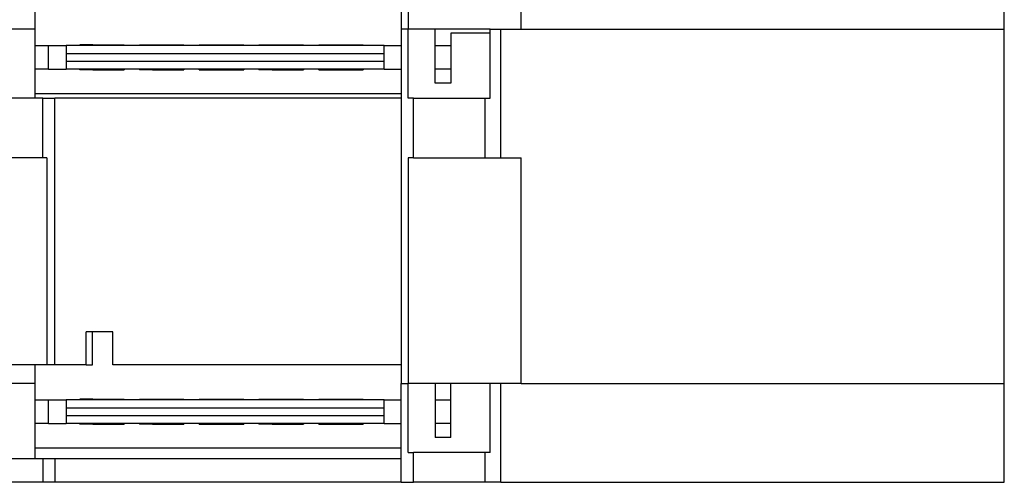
# Model space of a CAD drawing. Header units: inches. Extents: x -1176 to -691, y -1050 to -724.
# Tile 8 of 12: x -887 to -824, y -920 to -891. Entities that reach past the tile are written whole.
import ezdxf

# ---------------------------------------------------------------- set-up
doc = ezdxf.new("R2010")
doc.units = ezdxf.units.IN

# ---------------------------------------------------------------- blocks, each defined once
blk = doc.blocks.new('ME_MAX_LP-MSTBO_2-2__00286672__1', base_point=(-885.995, -916.8))
at = {"color": 7, "linetype": 'Continuous'}
for p, q in [((-885.995, -915.25), (-885.15, -915.25)), ((-885.15, -915.25), (-884.022, -915.25)), ((-883.601, -915.25), (-884.022, -915.25)), ((-884.022, -915.25), (-884.022, -915.75)), ((-883.159, -915.25), (-883.601, -915.25)), ((-882.32, -915.2), (-883.159, -915.2)), ((-883.159, -915.25), (-883.159, -915.2)), ((-883.002, -915.25), (-883.159, -915.25)), ((-882.971, -915.25), (-883.002, -915.25)), ((-882.516, -915.25), (-882.971, -915.25)), ((-882.32, -915.25), (-882.516, -915.25)), ((-882.32, -915.2), (-880.32, -915.2)), ((-882.32, -915.2), (-882.32, -915.25)), ((-881.446, -915.25), (-882.32, -915.25)), ((-880.32, -915.25), (-881.446, -915.25)), ((-880.32, -915.25), (-880.32, -915.2)), ((-879.895, -915.25), (-880.32, -915.25)), ((-879.482, -915.25), (-879.895, -915.25)), ((-879.349, -915.25), (-879.482, -915.25)), ((-879.349, -915.2), (-878.51, -915.2)), ((-879.349, -915.25), (-879.349, -915.2)), ((-879.178, -915.25), (-879.349, -915.25)), ((-878.51, -915.25), (-879.178, -915.25)), ((-878.51, -915.2), (-876.51, -915.2)), ((-878.51, -915.2), (-878.51, -915.25)), ((-876.51, -915.25), (-878.51, -915.25)), ((-876.51, -915.25), (-876.51, -915.2)), ((-876.482, -915.25), (-876.51, -915.25)), ((-876.18, -915.25), (-876.482, -915.25)), ((-876.179, -915.25), (-876.18, -915.25)), ((-876.063, -915.25), (-876.179, -915.25)), ((-876.056, -915.25), (-876.063, -915.25)), ((-875.96, -915.25), (-876.056, -915.25)), ((-875.871, -915.25), (-875.96, -915.25)), ((-875.539, -915.25), (-875.871, -915.25)), ((-875.539, -915.2), (-874.7, -915.2)), ((-875.539, -915.2), (-875.539, -915.25)), ((-875.326, -915.25), (-875.539, -915.25)), ((-875.299, -915.25), (-875.326, -915.25)), ((-874.7, -915.25), (-875.299, -915.25)), ((-874.7, -915.2), (-874.7, -915.25)), ((-874.7, -915.2), (-872.7, -915.2)), ((-873.338, -915.25), (-874.7, -915.25)), ((-873.336, -915.25), (-873.338, -915.25)), ((-872.7, -915.25), (-873.336, -915.25)), ((-872.7, -915.25), (-872.7, -915.2)), ((-872.63, -915.25), (-872.7, -915.25)), ((-872.274, -915.25), (-872.63, -915.25)), ((-872.254, -915.25), (-872.274, -915.25)), ((-872.193, -915.25), (-872.254, -915.25)), ((-872.077, -915.25), (-872.193, -915.25)), ((-872.023, -915.25), (-872.077, -915.25)), ((-871.989, -915.25), (-872.023, -915.25)), ((-871.931, -915.25), (-871.989, -915.25)), ((-871.899, -915.25), (-871.931, -915.25)), ((-871.846, -915.25), (-871.899, -915.25)), ((-871.753, -915.25), (-871.846, -915.25)), ((-871.753, -915.25), (-871.753, -915.25)), ((-871.729, -915.25), (-871.753, -915.25)), ((-871.729, -915.2), (-871.729, -915.25)), ((-871.729, -915.2), (-870.89, -915.2)), ((-871.729, -915.25), (-871.729, -915.25)), ((-871.725, -915.25), (-871.729, -915.25)), ((-870.992, -915.25), (-871.725, -915.25)), ((-870.962, -915.25), (-870.992, -915.25)), ((-870.992, -915.25), (-870.992, -915.25)), ((-870.89, -915.25), (-870.962, -915.25)), ((-870.89, -915.2), (-870.89, -915.25)), ((-870.89, -915.2), (-868.89, -915.2)), ((-870.537, -915.25), (-870.89, -915.25)), ((-870.492, -915.25), (-870.537, -915.25)), ((-869.544, -915.25), (-870.492, -915.25)), ((-869.07, -915.25), (-869.544, -915.25)), ((-869.046, -915.25), (-869.07, -915.25)), ((-868.89, -915.25), (-869.046, -915.25)), ((-868.89, -915.25), (-868.89, -915.2)), ((-868.766, -915.25), (-868.89, -915.25)), ((-868.741, -915.25), (-868.766, -915.25)), ((-868.695, -915.25), (-868.741, -915.25)), ((-868.684, -915.25), (-868.695, -915.25)), ((-868.504, -915.25), (-868.684, -915.25)), ((-868.492, -915.25), (-868.504, -915.25)), ((-868.391, -915.25), (-868.492, -915.25)), ((-868.379, -915.25), (-868.391, -915.25)), ((-868.2, -915.25), (-868.379, -915.25)), ((-868.188, -915.25), (-868.2, -915.25)), ((-868.118, -915.25), (-868.188, -915.25)), ((-867.919, -915.25), (-868.118, -915.25)), ((-867.919, -915.2), (-867.919, -915.25)), ((-867.919, -915.2), (-867.08, -915.2)), ((-867.838, -915.25), (-867.919, -915.25)), ((-867.833, -915.25), (-867.838, -915.25)), ((-867.814, -915.25), (-867.833, -915.25)), ((-867.08, -915.25), (-867.814, -915.25)), ((-867.08, -915.2), (-865.08, -915.2)), ((-867.08, -915.2), (-867.08, -915.25)), ((-865.08, -915.25), (-867.08, -915.25)), ((-865.08, -915.25), (-865.08, -915.2)), ((-863.746, -915.25), (-865.08, -915.25)), ((-863.746, -915.25), (-863.377, -915.25)), ((-863.746, -915.75), (-863.746, -915.25)), ((-863.377, -915.25), (-862.65, -915.25)), ((-860.5, -915.25), (-859.5, -915.25)), ((-884.022, -915.75), (-863.746, -915.75)), ((-884.022, -916.25), (-863.746, -916.25)), ((-884.022, -916.25), (-884.022, -916.75)), ((-863.746, -916.75), (-863.746, -916.25)), ((-885.15, -916.75), (-885.995, -916.75)), ((-885.15, -916.75), (-884.022, -916.75)), ((-883.159, -916.75), (-884.022, -916.75)), ((-882.32, -916.75), (-883.159, -916.75)), ((-883.159, -916.8), (-883.159, -916.75)), ((-882.32, -916.8), (-883.159, -916.8)), ((-880.32, -916.75), (-882.32, -916.75)), ((-882.32, -916.8), (-882.32, -916.75)), ((-882.32, -916.8), (-880.32, -916.8)), ((-879.349, -916.75), (-880.32, -916.75)), ((-880.32, -916.75), (-880.32, -916.8)), ((-879.349, -916.75), (-879.349, -916.8)), ((-878.51, -916.75), (-879.349, -916.75)), ((-878.51, -916.8), (-879.349, -916.8)), ((-876.51, -916.75), (-878.51, -916.75)), ((-878.51, -916.75), (-878.51, -916.8)), ((-878.51, -916.8), (-876.51, -916.8)), ((-876.51, -916.75), (-876.51, -916.8)), ((-875.539, -916.75), (-876.51, -916.75)), ((-875.539, -916.8), (-875.539, -916.75)), ((-874.7, -916.75), (-875.539, -916.75)), ((-875.539, -916.8), (-874.7, -916.8)), ((-872.7, -916.75), (-874.7, -916.75)), ((-874.7, -916.8), (-874.7, -916.75)), ((-874.7, -916.8), (-872.7, -916.8)), ((-871.729, -916.75), (-872.7, -916.75)), ((-872.7, -916.75), (-872.7, -916.8)), ((-871.729, -916.75), (-871.729, -916.8)), ((-870.89, -916.75), (-871.729, -916.75)), ((-870.89, -916.8), (-871.729, -916.8)), ((-870.89, -916.75), (-870.89, -916.8)), ((-868.89, -916.75), (-870.89, -916.75)), ((-870.89, -916.8), (-868.89, -916.8)), ((-867.919, -916.75), (-868.89, -916.75)), ((-868.89, -916.75), (-868.89, -916.8)), ((-867.08, -916.75), (-867.919, -916.75)), ((-867.919, -916.8), (-867.919, -916.75)), ((-867.919, -916.8), (-867.08, -916.8)), ((-867.08, -916.8), (-867.08, -916.75)), ((-865.08, -916.75), (-867.08, -916.75)), ((-867.08, -916.8), (-865.08, -916.8)), ((-863.746, -916.75), (-865.08, -916.75)), ((-865.08, -916.75), (-865.08, -916.8)), ((-863.746, -916.75), (-862.65, -916.75)), ((-859.5, -916.75), (-860.5, -916.75))]:
    blk.add_line(p, q, dxfattribs=at)
at = {"color": 2, "linetype": 'Continuous'}
for p, q in [((-885.15, -916.75), (-885.15, -915.25)), ((-884.022, -915.75), (-884.022, -916.25)), ((-863.746, -916.25), (-863.746, -915.75))]:
    blk.add_line(p, q, dxfattribs=at)
blk = doc.blocks.new('ME_MAX_LP-MKDSO_2-2__00268395__2', base_point=(-885.995, -916.8))
at = {"color": 7, "linetype": 'Continuous'}
for p, q in [((-885.995, -915.25), (-885.15, -915.25)), ((-885.15, -915.25), (-884.022, -915.25)), ((-883.601, -915.25), (-884.022, -915.25)), ((-884.022, -915.25), (-884.022, -915.75)), ((-883.159, -915.25), (-883.601, -915.25)), ((-882.32, -915.2), (-883.159, -915.2)), ((-883.159, -915.25), (-883.159, -915.2)), ((-883.002, -915.25), (-883.159, -915.25)), ((-882.971, -915.25), (-883.002, -915.25)), ((-882.516, -915.25), (-882.971, -915.25)), ((-882.32, -915.25), (-882.516, -915.25)), ((-882.32, -915.2), (-880.32, -915.2)), ((-882.32, -915.2), (-882.32, -915.25)), ((-881.446, -915.25), (-882.32, -915.25)), ((-880.32, -915.25), (-881.446, -915.25)), ((-880.32, -915.25), (-880.32, -915.2)), ((-879.895, -915.25), (-880.32, -915.25)), ((-879.482, -915.25), (-879.895, -915.25)), ((-879.349, -915.25), (-879.482, -915.25)), ((-879.349, -915.2), (-878.51, -915.2)), ((-879.349, -915.25), (-879.349, -915.2)), ((-879.178, -915.25), (-879.349, -915.25)), ((-878.51, -915.25), (-879.178, -915.25)), ((-878.51, -915.2), (-876.51, -915.2)), ((-878.51, -915.2), (-878.51, -915.25)), ((-876.51, -915.25), (-878.51, -915.25)), ((-876.51, -915.25), (-876.51, -915.2)), ((-876.482, -915.25), (-876.51, -915.25)), ((-876.18, -915.25), (-876.482, -915.25)), ((-876.179, -915.25), (-876.18, -915.25)), ((-876.063, -915.25), (-876.179, -915.25)), ((-876.056, -915.25), (-876.063, -915.25)), ((-875.96, -915.25), (-876.056, -915.25)), ((-875.871, -915.25), (-875.96, -915.25)), ((-875.539, -915.25), (-875.871, -915.25)), ((-875.539, -915.2), (-874.7, -915.2)), ((-875.539, -915.2), (-875.539, -915.25)), ((-875.326, -915.25), (-875.539, -915.25)), ((-875.299, -915.25), (-875.326, -915.25)), ((-874.7, -915.25), (-875.299, -915.25)), ((-874.7, -915.2), (-874.7, -915.25)), ((-874.7, -915.2), (-872.7, -915.2)), ((-873.338, -915.25), (-874.7, -915.25)), ((-873.336, -915.25), (-873.338, -915.25)), ((-872.7, -915.25), (-873.336, -915.25)), ((-872.7, -915.25), (-872.7, -915.2)), ((-872.63, -915.25), (-872.7, -915.25)), ((-872.274, -915.25), (-872.63, -915.25)), ((-872.254, -915.25), (-872.274, -915.25)), ((-872.193, -915.25), (-872.254, -915.25)), ((-872.077, -915.25), (-872.193, -915.25)), ((-872.023, -915.25), (-872.077, -915.25)), ((-871.989, -915.25), (-872.023, -915.25)), ((-871.931, -915.25), (-871.989, -915.25)), ((-871.899, -915.25), (-871.931, -915.25)), ((-871.846, -915.25), (-871.899, -915.25)), ((-871.753, -915.25), (-871.846, -915.25)), ((-871.753, -915.25), (-871.753, -915.25)), ((-871.729, -915.25), (-871.753, -915.25)), ((-871.729, -915.2), (-871.729, -915.25)), ((-871.729, -915.2), (-870.89, -915.2)), ((-871.729, -915.25), (-871.729, -915.25)), ((-871.725, -915.25), (-871.729, -915.25)), ((-870.992, -915.25), (-871.725, -915.25)), ((-870.962, -915.25), (-870.992, -915.25)), ((-870.992, -915.25), (-870.992, -915.25)), ((-870.89, -915.25), (-870.962, -915.25)), ((-870.89, -915.2), (-870.89, -915.25)), ((-870.89, -915.2), (-868.89, -915.2)), ((-870.537, -915.25), (-870.89, -915.25)), ((-870.492, -915.25), (-870.537, -915.25)), ((-869.544, -915.25), (-870.492, -915.25)), ((-869.07, -915.25), (-869.544, -915.25)), ((-869.046, -915.25), (-869.07, -915.25)), ((-868.89, -915.25), (-869.046, -915.25)), ((-868.89, -915.25), (-868.89, -915.2)), ((-868.766, -915.25), (-868.89, -915.25)), ((-868.741, -915.25), (-868.766, -915.25)), ((-868.695, -915.25), (-868.741, -915.25)), ((-868.684, -915.25), (-868.695, -915.25)), ((-868.504, -915.25), (-868.684, -915.25)), ((-868.492, -915.25), (-868.504, -915.25)), ((-868.391, -915.25), (-868.492, -915.25)), ((-868.379, -915.25), (-868.391, -915.25)), ((-868.2, -915.25), (-868.379, -915.25)), ((-868.188, -915.25), (-868.2, -915.25)), ((-868.118, -915.25), (-868.188, -915.25)), ((-867.919, -915.25), (-868.118, -915.25)), ((-867.919, -915.2), (-867.919, -915.25)), ((-867.919, -915.2), (-867.08, -915.2)), ((-867.838, -915.25), (-867.919, -915.25)), ((-867.833, -915.25), (-867.838, -915.25)), ((-867.814, -915.25), (-867.833, -915.25)), ((-867.08, -915.25), (-867.814, -915.25)), ((-867.08, -915.2), (-865.08, -915.2)), ((-867.08, -915.2), (-867.08, -915.25)), ((-865.08, -915.25), (-867.08, -915.25)), ((-865.08, -915.25), (-865.08, -915.2)), ((-863.746, -915.25), (-865.08, -915.25)), ((-863.746, -915.25), (-863.377, -915.25)), ((-863.746, -915.75), (-863.746, -915.25)), ((-863.377, -915.25), (-862.65, -915.25)), ((-860.5, -915.25), (-859.5, -915.25)), ((-884.022, -915.75), (-863.746, -915.75)), ((-884.022, -916.25), (-863.746, -916.25)), ((-884.022, -916.25), (-884.022, -916.75)), ((-863.746, -916.75), (-863.746, -916.25)), ((-885.15, -916.75), (-885.995, -916.75)), ((-885.15, -916.75), (-884.022, -916.75)), ((-883.159, -916.75), (-884.022, -916.75)), ((-882.32, -916.75), (-883.159, -916.75)), ((-883.159, -916.8), (-883.159, -916.75)), ((-882.32, -916.8), (-883.159, -916.8)), ((-880.32, -916.75), (-882.32, -916.75)), ((-882.32, -916.8), (-882.32, -916.75)), ((-882.32, -916.8), (-880.32, -916.8)), ((-879.349, -916.75), (-880.32, -916.75)), ((-880.32, -916.75), (-880.32, -916.8)), ((-879.349, -916.75), (-879.349, -916.8)), ((-878.51, -916.75), (-879.349, -916.75)), ((-878.51, -916.8), (-879.349, -916.8)), ((-876.51, -916.75), (-878.51, -916.75)), ((-878.51, -916.75), (-878.51, -916.8)), ((-878.51, -916.8), (-876.51, -916.8)), ((-876.51, -916.75), (-876.51, -916.8)), ((-875.539, -916.75), (-876.51, -916.75)), ((-875.539, -916.8), (-875.539, -916.75)), ((-874.7, -916.75), (-875.539, -916.75)), ((-875.539, -916.8), (-874.7, -916.8)), ((-872.7, -916.75), (-874.7, -916.75)), ((-874.7, -916.8), (-874.7, -916.75)), ((-874.7, -916.8), (-872.7, -916.8)), ((-871.729, -916.75), (-872.7, -916.75)), ((-872.7, -916.75), (-872.7, -916.8)), ((-871.729, -916.75), (-871.729, -916.8)), ((-870.89, -916.75), (-871.729, -916.75)), ((-870.89, -916.8), (-871.729, -916.8)), ((-870.89, -916.75), (-870.89, -916.8)), ((-868.89, -916.75), (-870.89, -916.75)), ((-870.89, -916.8), (-868.89, -916.8)), ((-867.919, -916.75), (-868.89, -916.75)), ((-868.89, -916.75), (-868.89, -916.8)), ((-867.08, -916.75), (-867.919, -916.75)), ((-867.919, -916.8), (-867.919, -916.75)), ((-867.919, -916.8), (-867.08, -916.8)), ((-867.08, -916.8), (-867.08, -916.75)), ((-865.08, -916.75), (-867.08, -916.75)), ((-867.08, -916.8), (-865.08, -916.8)), ((-863.746, -916.75), (-865.08, -916.75)), ((-865.08, -916.75), (-865.08, -916.8)), ((-863.746, -916.75), (-862.65, -916.75)), ((-859.5, -916.75), (-860.5, -916.75))]:
    blk.add_line(p, q, dxfattribs=at)
at = {"color": 2, "linetype": 'Continuous'}
for p, q in [((-885.15, -916.75), (-885.15, -915.25)), ((-884.022, -915.75), (-884.022, -916.25)), ((-863.746, -916.25), (-863.746, -915.75))]:
    blk.add_line(p, q, dxfattribs=at)
blk = doc.blocks.new('ME_MAX_LP-MSTBO_2-2__00286672_2__3', base_point=(-885.995, -894.2))
at = {"color": 7, "linetype": 'Continuous'}
for p, q in [((-885.995, -892.65), (-885.15, -892.65)), ((-885.15, -892.65), (-884.022, -892.65)), ((-884.022, -892.65), (-884.022, -893.15)), ((-883.601, -892.65), (-884.022, -892.65)), ((-883.159, -892.65), (-883.601, -892.65)), ((-883.159, -892.65), (-883.159, -892.6)), ((-882.32, -892.6), (-883.159, -892.6)), ((-883.002, -892.65), (-883.159, -892.65)), ((-882.971, -892.65), (-883.002, -892.65)), ((-882.516, -892.65), (-882.971, -892.65)), ((-882.32, -892.65), (-882.516, -892.65)), ((-882.32, -892.6), (-882.32, -892.65)), ((-882.32, -892.6), (-880.32, -892.6)), ((-881.446, -892.65), (-882.32, -892.65)), ((-880.32, -892.65), (-881.446, -892.65)), ((-880.32, -892.65), (-880.32, -892.6)), ((-879.895, -892.65), (-880.32, -892.65)), ((-879.482, -892.65), (-879.895, -892.65)), ((-879.349, -892.65), (-879.482, -892.65)), ((-879.349, -892.65), (-879.349, -892.6)), ((-879.349, -892.6), (-878.51, -892.6)), ((-879.178, -892.65), (-879.349, -892.65)), ((-878.51, -892.65), (-879.178, -892.65)), ((-878.51, -892.6), (-878.51, -892.65)), ((-878.51, -892.6), (-876.51, -892.6)), ((-876.51, -892.65), (-878.51, -892.65)), ((-876.51, -892.65), (-876.51, -892.6)), ((-876.482, -892.65), (-876.51, -892.65)), ((-876.18, -892.65), (-876.482, -892.65)), ((-876.179, -892.65), (-876.18, -892.65)), ((-876.063, -892.65), (-876.179, -892.65)), ((-876.056, -892.65), (-876.063, -892.65)), ((-875.96, -892.65), (-876.056, -892.65)), ((-875.871, -892.65), (-875.96, -892.65)), ((-875.539, -892.65), (-875.871, -892.65)), ((-875.539, -892.6), (-875.539, -892.65)), ((-875.539, -892.6), (-874.7, -892.6)), ((-875.326, -892.65), (-875.539, -892.65)), ((-875.299, -892.65), (-875.326, -892.65)), ((-874.7, -892.65), (-875.299, -892.65)), ((-874.7, -892.6), (-874.7, -892.65)), ((-874.7, -892.6), (-872.7, -892.6)), ((-873.338, -892.65), (-874.7, -892.65)), ((-873.336, -892.65), (-873.338, -892.65)), ((-872.7, -892.65), (-873.336, -892.65)), ((-872.7, -892.65), (-872.7, -892.6)), ((-872.63, -892.65), (-872.7, -892.65)), ((-872.274, -892.65), (-872.63, -892.65)), ((-872.254, -892.65), (-872.274, -892.65)), ((-872.193, -892.65), (-872.254, -892.65)), ((-872.077, -892.65), (-872.193, -892.65)), ((-872.023, -892.65), (-872.077, -892.65)), ((-871.989, -892.65), (-872.023, -892.65)), ((-871.931, -892.65), (-871.989, -892.65)), ((-871.899, -892.65), (-871.931, -892.65)), ((-871.846, -892.65), (-871.899, -892.65)), ((-871.753, -892.65), (-871.846, -892.65)), ((-871.753, -892.65), (-871.753, -892.65)), ((-871.729, -892.65), (-871.753, -892.65)), ((-871.729, -892.6), (-871.729, -892.65)), ((-871.729, -892.6), (-870.89, -892.6)), ((-871.729, -892.65), (-871.729, -892.65)), ((-871.725, -892.65), (-871.729, -892.65)), ((-870.992, -892.65), (-871.725, -892.65)), ((-870.962, -892.65), (-870.992, -892.65)), ((-870.992, -892.65), (-870.992, -892.65)), ((-870.89, -892.65), (-870.962, -892.65)), ((-870.89, -892.6), (-870.89, -892.65)), ((-870.89, -892.6), (-868.89, -892.6)), ((-870.537, -892.65), (-870.89, -892.65)), ((-870.492, -892.65), (-870.537, -892.65)), ((-869.544, -892.65), (-870.492, -892.65)), ((-869.07, -892.65), (-869.544, -892.65)), ((-869.046, -892.65), (-869.07, -892.65)), ((-868.89, -892.65), (-869.046, -892.65)), ((-868.89, -892.65), (-868.89, -892.6)), ((-868.766, -892.65), (-868.89, -892.65)), ((-868.741, -892.65), (-868.766, -892.65)), ((-868.695, -892.65), (-868.741, -892.65)), ((-868.684, -892.65), (-868.695, -892.65)), ((-868.504, -892.65), (-868.684, -892.65)), ((-868.492, -892.65), (-868.504, -892.65)), ((-868.391, -892.65), (-868.492, -892.65)), ((-868.379, -892.65), (-868.391, -892.65)), ((-868.2, -892.65), (-868.379, -892.65)), ((-868.188, -892.65), (-868.2, -892.65)), ((-868.118, -892.65), (-868.188, -892.65)), ((-867.919, -892.65), (-868.118, -892.65)), ((-867.919, -892.6), (-867.919, -892.65)), ((-867.919, -892.6), (-867.08, -892.6)), ((-867.838, -892.65), (-867.919, -892.65)), ((-867.833, -892.65), (-867.838, -892.65)), ((-867.814, -892.65), (-867.833, -892.65)), ((-867.08, -892.65), (-867.814, -892.65)), ((-867.08, -892.6), (-867.08, -892.65)), ((-867.08, -892.6), (-865.08, -892.6)), ((-865.08, -892.65), (-867.08, -892.65)), ((-865.08, -892.65), (-865.08, -892.6)), ((-863.746, -892.65), (-865.08, -892.65)), ((-863.746, -893.15), (-863.746, -892.65)), ((-863.746, -892.65), (-863.377, -892.65)), ((-863.377, -892.65), (-862.65, -892.65)), ((-860.5, -892.65), (-859.5, -892.65)), ((-884.022, -893.15), (-863.746, -893.15)), ((-884.022, -893.65), (-884.022, -894.15)), ((-884.022, -893.65), (-863.746, -893.65)), ((-863.746, -894.15), (-863.746, -893.65)), ((-885.15, -894.15), (-885.995, -894.15)), ((-885.15, -894.15), (-884.022, -894.15)), ((-883.159, -894.15), (-884.022, -894.15)), ((-883.159, -894.2), (-883.159, -894.15)), ((-882.32, -894.15), (-883.159, -894.15)), ((-882.32, -894.2), (-883.159, -894.2)), ((-880.32, -894.15), (-882.32, -894.15)), ((-882.32, -894.2), (-882.32, -894.15)), ((-882.32, -894.2), (-880.32, -894.2)), ((-879.349, -894.15), (-880.32, -894.15)), ((-880.32, -894.15), (-880.32, -894.2)), ((-878.51, -894.15), (-879.349, -894.15)), ((-879.349, -894.15), (-879.349, -894.2)), ((-878.51, -894.2), (-879.349, -894.2)), ((-876.51, -894.15), (-878.51, -894.15)), ((-878.51, -894.15), (-878.51, -894.2)), ((-878.51, -894.2), (-876.51, -894.2)), ((-875.539, -894.15), (-876.51, -894.15)), ((-876.51, -894.15), (-876.51, -894.2)), ((-874.7, -894.15), (-875.539, -894.15)), ((-875.539, -894.2), (-875.539, -894.15)), ((-875.539, -894.2), (-874.7, -894.2)), ((-872.7, -894.15), (-874.7, -894.15)), ((-874.7, -894.2), (-874.7, -894.15)), ((-874.7, -894.2), (-872.7, -894.2)), ((-871.729, -894.15), (-872.7, -894.15)), ((-872.7, -894.15), (-872.7, -894.2)), ((-871.729, -894.15), (-871.729, -894.2)), ((-870.89, -894.15), (-871.729, -894.15)), ((-870.89, -894.2), (-871.729, -894.2)), ((-868.89, -894.15), (-870.89, -894.15)), ((-870.89, -894.15), (-870.89, -894.2)), ((-870.89, -894.2), (-868.89, -894.2)), ((-867.919, -894.15), (-868.89, -894.15)), ((-868.89, -894.15), (-868.89, -894.2)), ((-867.919, -894.2), (-867.919, -894.15)), ((-867.08, -894.15), (-867.919, -894.15)), ((-867.919, -894.2), (-867.08, -894.2)), ((-865.08, -894.15), (-867.08, -894.15)), ((-867.08, -894.2), (-867.08, -894.15)), ((-867.08, -894.2), (-865.08, -894.2)), ((-865.08, -894.15), (-865.08, -894.2)), ((-863.746, -894.15), (-865.08, -894.15)), ((-863.746, -894.15), (-862.65, -894.15)), ((-859.5, -894.15), (-860.5, -894.15))]:
    blk.add_line(p, q, dxfattribs=at)
at = {"color": 2, "linetype": 'Continuous'}
for p, q in [((-885.15, -894.15), (-885.15, -892.65)), ((-884.022, -893.15), (-884.022, -893.65)), ((-863.746, -893.65), (-863.746, -893.15))]:
    blk.add_line(p, q, dxfattribs=at)
blk = doc.blocks.new('ME_MAX_LP-MKDSO_2-2__00268395_2__4', base_point=(-885.995, -894.2))
at = {"color": 7, "linetype": 'Continuous'}
for p, q in [((-885.995, -892.65), (-885.15, -892.65)), ((-885.15, -892.65), (-884.022, -892.65)), ((-884.022, -892.65), (-884.022, -893.15)), ((-883.601, -892.65), (-884.022, -892.65)), ((-883.159, -892.65), (-883.601, -892.65)), ((-883.159, -892.65), (-883.159, -892.6)), ((-882.32, -892.6), (-883.159, -892.6)), ((-883.002, -892.65), (-883.159, -892.65)), ((-882.971, -892.65), (-883.002, -892.65)), ((-882.516, -892.65), (-882.971, -892.65)), ((-882.32, -892.65), (-882.516, -892.65)), ((-882.32, -892.6), (-882.32, -892.65)), ((-882.32, -892.6), (-880.32, -892.6)), ((-881.446, -892.65), (-882.32, -892.65)), ((-880.32, -892.65), (-881.446, -892.65)), ((-880.32, -892.65), (-880.32, -892.6)), ((-879.895, -892.65), (-880.32, -892.65)), ((-879.482, -892.65), (-879.895, -892.65)), ((-879.349, -892.65), (-879.482, -892.65)), ((-879.349, -892.65), (-879.349, -892.6)), ((-879.349, -892.6), (-878.51, -892.6)), ((-879.178, -892.65), (-879.349, -892.65)), ((-878.51, -892.65), (-879.178, -892.65)), ((-878.51, -892.6), (-878.51, -892.65)), ((-878.51, -892.6), (-876.51, -892.6)), ((-876.51, -892.65), (-878.51, -892.65)), ((-876.51, -892.65), (-876.51, -892.6)), ((-876.482, -892.65), (-876.51, -892.65)), ((-876.18, -892.65), (-876.482, -892.65)), ((-876.179, -892.65), (-876.18, -892.65)), ((-876.063, -892.65), (-876.179, -892.65)), ((-876.056, -892.65), (-876.063, -892.65)), ((-875.96, -892.65), (-876.056, -892.65)), ((-875.871, -892.65), (-875.96, -892.65)), ((-875.539, -892.65), (-875.871, -892.65)), ((-875.539, -892.6), (-875.539, -892.65)), ((-875.539, -892.6), (-874.7, -892.6)), ((-875.326, -892.65), (-875.539, -892.65)), ((-875.299, -892.65), (-875.326, -892.65)), ((-874.7, -892.65), (-875.299, -892.65)), ((-874.7, -892.6), (-874.7, -892.65)), ((-874.7, -892.6), (-872.7, -892.6)), ((-873.338, -892.65), (-874.7, -892.65)), ((-873.336, -892.65), (-873.338, -892.65)), ((-872.7, -892.65), (-873.336, -892.65)), ((-872.7, -892.65), (-872.7, -892.6)), ((-872.63, -892.65), (-872.7, -892.65)), ((-872.274, -892.65), (-872.63, -892.65)), ((-872.254, -892.65), (-872.274, -892.65)), ((-872.193, -892.65), (-872.254, -892.65)), ((-872.077, -892.65), (-872.193, -892.65)), ((-872.023, -892.65), (-872.077, -892.65)), ((-871.989, -892.65), (-872.023, -892.65)), ((-871.931, -892.65), (-871.989, -892.65)), ((-871.899, -892.65), (-871.931, -892.65)), ((-871.846, -892.65), (-871.899, -892.65)), ((-871.753, -892.65), (-871.846, -892.65)), ((-871.753, -892.65), (-871.753, -892.65)), ((-871.729, -892.65), (-871.753, -892.65)), ((-871.729, -892.6), (-871.729, -892.65)), ((-871.729, -892.6), (-870.89, -892.6)), ((-871.729, -892.65), (-871.729, -892.65)), ((-871.725, -892.65), (-871.729, -892.65)), ((-870.992, -892.65), (-871.725, -892.65)), ((-870.962, -892.65), (-870.992, -892.65)), ((-870.992, -892.65), (-870.992, -892.65)), ((-870.89, -892.65), (-870.962, -892.65)), ((-870.89, -892.6), (-870.89, -892.65)), ((-870.89, -892.6), (-868.89, -892.6)), ((-870.537, -892.65), (-870.89, -892.65)), ((-870.492, -892.65), (-870.537, -892.65)), ((-869.544, -892.65), (-870.492, -892.65)), ((-869.07, -892.65), (-869.544, -892.65)), ((-869.046, -892.65), (-869.07, -892.65)), ((-868.89, -892.65), (-869.046, -892.65)), ((-868.89, -892.65), (-868.89, -892.6)), ((-868.766, -892.65), (-868.89, -892.65)), ((-868.741, -892.65), (-868.766, -892.65)), ((-868.695, -892.65), (-868.741, -892.65)), ((-868.684, -892.65), (-868.695, -892.65)), ((-868.504, -892.65), (-868.684, -892.65)), ((-868.492, -892.65), (-868.504, -892.65)), ((-868.391, -892.65), (-868.492, -892.65)), ((-868.379, -892.65), (-868.391, -892.65)), ((-868.2, -892.65), (-868.379, -892.65)), ((-868.188, -892.65), (-868.2, -892.65)), ((-868.118, -892.65), (-868.188, -892.65)), ((-867.919, -892.65), (-868.118, -892.65)), ((-867.919, -892.6), (-867.919, -892.65)), ((-867.919, -892.6), (-867.08, -892.6)), ((-867.838, -892.65), (-867.919, -892.65)), ((-867.833, -892.65), (-867.838, -892.65)), ((-867.814, -892.65), (-867.833, -892.65)), ((-867.08, -892.65), (-867.814, -892.65)), ((-867.08, -892.6), (-867.08, -892.65)), ((-867.08, -892.6), (-865.08, -892.6)), ((-865.08, -892.65), (-867.08, -892.65)), ((-865.08, -892.65), (-865.08, -892.6)), ((-863.746, -892.65), (-865.08, -892.65)), ((-863.746, -893.15), (-863.746, -892.65)), ((-863.746, -892.65), (-863.377, -892.65)), ((-863.377, -892.65), (-862.65, -892.65)), ((-860.5, -892.65), (-859.5, -892.65)), ((-884.022, -893.15), (-863.746, -893.15)), ((-884.022, -893.65), (-884.022, -894.15)), ((-884.022, -893.65), (-863.746, -893.65)), ((-863.746, -894.15), (-863.746, -893.65)), ((-885.15, -894.15), (-885.995, -894.15)), ((-885.15, -894.15), (-884.022, -894.15)), ((-883.159, -894.15), (-884.022, -894.15)), ((-883.159, -894.2), (-883.159, -894.15)), ((-882.32, -894.15), (-883.159, -894.15)), ((-882.32, -894.2), (-883.159, -894.2)), ((-880.32, -894.15), (-882.32, -894.15)), ((-882.32, -894.2), (-882.32, -894.15)), ((-882.32, -894.2), (-880.32, -894.2)), ((-879.349, -894.15), (-880.32, -894.15)), ((-880.32, -894.15), (-880.32, -894.2)), ((-878.51, -894.15), (-879.349, -894.15)), ((-879.349, -894.15), (-879.349, -894.2)), ((-878.51, -894.2), (-879.349, -894.2)), ((-876.51, -894.15), (-878.51, -894.15)), ((-878.51, -894.15), (-878.51, -894.2)), ((-878.51, -894.2), (-876.51, -894.2)), ((-875.539, -894.15), (-876.51, -894.15)), ((-876.51, -894.15), (-876.51, -894.2)), ((-874.7, -894.15), (-875.539, -894.15)), ((-875.539, -894.2), (-875.539, -894.15)), ((-875.539, -894.2), (-874.7, -894.2)), ((-872.7, -894.15), (-874.7, -894.15)), ((-874.7, -894.2), (-874.7, -894.15)), ((-874.7, -894.2), (-872.7, -894.2)), ((-871.729, -894.15), (-872.7, -894.15)), ((-872.7, -894.15), (-872.7, -894.2)), ((-871.729, -894.15), (-871.729, -894.2)), ((-870.89, -894.15), (-871.729, -894.15)), ((-870.89, -894.2), (-871.729, -894.2)), ((-868.89, -894.15), (-870.89, -894.15)), ((-870.89, -894.15), (-870.89, -894.2)), ((-870.89, -894.2), (-868.89, -894.2)), ((-867.919, -894.15), (-868.89, -894.15)), ((-868.89, -894.15), (-868.89, -894.2)), ((-867.919, -894.2), (-867.919, -894.15)), ((-867.08, -894.15), (-867.919, -894.15)), ((-867.919, -894.2), (-867.08, -894.2)), ((-865.08, -894.15), (-867.08, -894.15)), ((-867.08, -894.2), (-867.08, -894.15)), ((-867.08, -894.2), (-865.08, -894.2)), ((-865.08, -894.15), (-865.08, -894.2)), ((-863.746, -894.15), (-865.08, -894.15)), ((-863.746, -894.15), (-862.65, -894.15)), ((-859.5, -894.15), (-860.5, -894.15))]:
    blk.add_line(p, q, dxfattribs=at)
at = {"color": 2, "linetype": 'Continuous'}
for p, q in [((-885.15, -894.15), (-885.15, -892.65)), ((-884.022, -893.15), (-884.022, -893.65)), ((-863.746, -893.65), (-863.746, -893.15))]:
    blk.add_line(p, q, dxfattribs=at)
blk = doc.blocks.new('ME_MAX_45_MT_G_2-2_H_Select__8', base_point=(-923.2, -914.2))
at = {"color": 7, "linetype": 'Continuous'}
for p, q in [((-885.995, -891.6), (-887.65, -891.6)), ((-885.995, -896), (-885.995, -891.6)), ((-862.65, -891.6), (-862.65, -896)), ((-862.218, -891.6), (-862.65, -891.6)), ((-862.218, -896), (-862.218, -891.6)), ((-860.5, -891.6), (-862.218, -891.6)), ((-860.5, -895.05), (-860.5, -891.6)), ((-859.5, -891.85), (-859.5, -895.05)), ((-856.974, -891.85), (-859.5, -891.85)), ((-856.974, -891.6), (-856.295, -891.6)), ((-856.974, -896), (-856.974, -891.6)), ((-856.295, -891.6), (-855, -891.6)), ((-856.295, -899.8), (-856.295, -891.6)), ((-855, -891.6), (-824.2, -891.6)), ((-824.2, -914.2), (-824.2, -891.6)), ((-859.5, -895.05), (-860.5, -895.05)), ((-885.995, -895.7), (-862.65, -895.7)), ((-885.995, -896), (-887.65, -896)), ((-885.517, -896), (-885.995, -896)), ((-885.517, -899.8), (-885.517, -896)), ((-885.517, -896), (-884.75, -896)), ((-884.75, -913), (-884.75, -896)), ((-862.65, -896), (-884.75, -896)), ((-862.65, -896), (-862.65, -913)), ((-861.883, -896), (-862.218, -896)), ((-861.883, -899.8), (-861.883, -896)), ((-861.883, -896), (-857.3, -896)), ((-857.3, -899.8), (-857.3, -896)), ((-857.3, -896), (-856.974, -896)), ((-885.517, -899.8), (-892.55, -899.8)), ((-885.261, -899.8), (-885.517, -899.8)), ((-885.261, -899.8), (-885.261, -913)), ((-861.883, -899.8), (-862.218, -899.8)), ((-862.218, -899.8), (-862.218, -914.2)), ((-861.883, -899.8), (-857.3, -899.8)), ((-857.3, -899.8), (-856.295, -899.8)), ((-856.295, -899.8), (-855, -899.8)), ((-855, -914.2), (-855, -899.8)), ((-882.35, -910.9), (-882.752, -910.9)), ((-882.752, -913), (-882.752, -910.9)), ((-881.05, -910.9), (-882.35, -910.9)), ((-882.35, -913), (-882.35, -910.9)), ((-881.05, -913), (-881.05, -910.9)), ((-885.995, -913), (-887.65, -913)), ((-885.995, -914.2), (-885.995, -913)), ((-885.261, -913), (-885.995, -913)), ((-884.75, -913), (-885.261, -913)), ((-882.752, -913), (-884.75, -913)), ((-882.752, -913), (-882.35, -913)), ((-862.65, -913), (-881.05, -913)), ((-862.65, -913), (-862.65, -914.2)), ((-885.995, -914.2), (-887.65, -914.2)), ((-862.65, -914.2), (-862.218, -914.2)), ((-860.5, -914.2), (-862.218, -914.2)), ((-859.5, -914.2), (-860.5, -914.2)), ((-856.974, -914.2), (-859.5, -914.2)), ((-856.295, -914.2), (-856.974, -914.2)), ((-855, -914.2), (-856.295, -914.2)), ((-855, -914.2), (-851.8, -914.2)), ((-851.8, -914.2), (-837.8, -914.2)), ((-837.8, -914.2), (-836.8, -914.2)), ((-836.8, -914.2), (-836.634, -914.2)), ((-836.634, -914.2), (-836.343, -914.2)), ((-836.343, -914.2), (-833.4, -914.2)), ((-833.4, -914.2), (-831.327, -914.2)), ((-831.327, -914.2), (-831.307, -914.2)), ((-831.307, -914.2), (-830.81, -914.2)), ((-830.81, -914.2), (-830.79, -914.2)), ((-830.79, -914.2), (-829.2, -914.2)), ((-829.2, -914.2), (-829.081, -914.2)), ((-829.081, -914.2), (-828.852, -914.2)), ((-828.852, -914.2), (-828.2, -914.2)), ((-828.2, -914.2), (-827.846, -914.2)), ((-827.846, -914.2), (-827.32, -914.2)), ((-827.32, -914.2), (-826.7, -914.2)), ((-826.7, -914.2), (-826.696, -914.2)), ((-826.696, -914.2), (-825.9, -914.2)), ((-825.9, -914.2), (-825.525, -914.2)), ((-825.525, -914.2), (-824.5, -914.2)), ((-824.5, -914.2), (-824.2, -914.2))]:
    blk.add_line(p, q, dxfattribs=at)
blk = doc.blocks.new('ME_MAX_GEH-L_G_2-2_H_Select__9', base_point=(-923.2, -920.5))
at = {"color": 7, "linetype": 'Continuous'}
for p, q in [((-885.995, -914.2), (-887.65, -914.2)), ((-885.995, -919), (-885.995, -914.2)), ((-862.65, -914.2), (-862.218, -914.2)), ((-862.65, -919), (-862.65, -914.2)), ((-862.218, -918.6), (-862.218, -914.2)), ((-860.5, -914.2), (-862.218, -914.2)), ((-860.5, -914.2), (-860.5, -917.65)), ((-859.5, -917.65), (-859.5, -914.2)), ((-856.974, -914.2), (-859.5, -914.2)), ((-856.974, -918.6), (-856.974, -914.2)), ((-856.295, -914.2), (-856.974, -914.2)), ((-855, -914.2), (-856.295, -914.2)), ((-856.295, -920.5), (-856.295, -914.2)), ((-855, -914.2), (-851.8, -914.2)), ((-851.8, -914.2), (-837.8, -914.2)), ((-837.8, -914.2), (-836.8, -914.2)), ((-836.8, -914.2), (-836.634, -914.2)), ((-836.634, -914.2), (-836.343, -914.2)), ((-836.343, -914.2), (-833.4, -914.2)), ((-833.4, -914.2), (-831.327, -914.2)), ((-831.327, -914.2), (-831.307, -914.2)), ((-831.307, -914.2), (-830.81, -914.2)), ((-830.81, -914.2), (-830.79, -914.2)), ((-830.79, -914.2), (-829.2, -914.2)), ((-829.2, -914.2), (-829.081, -914.2)), ((-829.081, -914.2), (-828.852, -914.2)), ((-828.852, -914.2), (-828.2, -914.2)), ((-828.2, -914.2), (-827.846, -914.2)), ((-827.846, -914.2), (-827.32, -914.2)), ((-827.32, -914.2), (-826.7, -914.2)), ((-826.7, -914.2), (-826.696, -914.2)), ((-826.696, -914.2), (-825.9, -914.2)), ((-825.9, -914.2), (-825.525, -914.2)), ((-825.525, -914.2), (-824.5, -914.2)), ((-824.5, -914.2), (-824.2, -914.2)), ((-824.2, -920.5), (-824.2, -914.2)), ((-859.5, -917.65), (-860.5, -917.65)), ((-885.995, -918.3), (-862.65, -918.3)), ((-885.995, -919), (-887.65, -919)), ((-885.517, -919), (-885.995, -919)), ((-884.75, -919), (-885.517, -919)), ((-885.517, -919), (-885.517, -920.5)), ((-862.65, -919), (-884.75, -919)), ((-884.75, -919), (-884.75, -920.5)), ((-862.65, -920.5), (-862.65, -919)), ((-862.218, -918.6), (-861.883, -918.6)), ((-861.883, -920.5), (-861.883, -918.6)), ((-857.3, -918.6), (-861.883, -918.6)), ((-857.3, -920.5), (-857.3, -918.6)), ((-856.974, -918.6), (-857.3, -918.6)), ((-885.517, -920.5), (-922.469, -920.5)), ((-884.75, -920.5), (-885.517, -920.5)), ((-862.65, -920.5), (-884.75, -920.5)), ((-862.65, -920.5), (-861.883, -920.5)), ((-857.3, -920.5), (-861.883, -920.5)), ((-856.295, -920.5), (-857.3, -920.5)), ((-856.295, -920.5), (-824.2, -920.5))]:
    blk.add_line(p, q, dxfattribs=at)
blk = doc.blocks.new('ME_MAX_45_MT_G_2-2_H_Select_1__11', base_point=(-923.2, -891.6))
at = {"color": 7, "linetype": 'Continuous'}
for p, q in [((-824.2, -891.6), (-824.2, -869)), ((-862.218, -877.2), (-862.218, -891.6)), ((-855, -891.6), (-855, -877.2)), ((-885.995, -891.6), (-885.995, -890.4)), ((-862.65, -890.4), (-862.65, -891.6)), ((-885.995, -891.6), (-887.65, -891.6)), ((-862.218, -891.6), (-862.65, -891.6)), ((-860.5, -891.6), (-862.218, -891.6)), ((-856.974, -891.6), (-860.5, -891.6)), ((-856.974, -891.6), (-856.295, -891.6)), ((-856.295, -891.6), (-855, -891.6)), ((-855, -891.6), (-824.2, -891.6))]:
    blk.add_line(p, q, dxfattribs=at)
blk = doc.blocks.new('ME_MAX_67_5_G_2-2_H_Select__12', base_point=(-923.2, -920.5))
for name, p in [('ME_MAX_45_MT_G_2-2_H_Select_1__11', (-923.2, -891.6)), ('ME_MAX_45_MT_G_2-2_H_Select__8', (-923.2, -914.2)), ('ME_MAX_LP-MSTBO_2-2__00286672_2__3', (-885.995, -894.2)), ('ME_MAX_LP-MKDSO_2-2__00268395_2__4', (-885.995, -894.2)), ('ME_MAX_GEH-L_G_2-2_H_Select__9', (-923.2, -920.5)), ('ME_MAX_LP-MSTBO_2-2__00286672__1', (-885.995, -916.8)), ('ME_MAX_LP-MKDSO_2-2__00268395__2', (-885.995, -916.8))]:
    blk.add_blockref(name, p)
blk = doc.blocks.new('SA_Links1', base_point=(-873.7, -886.6))
blk.add_blockref('ME_MAX_67_5_G_2-2_H_Select__12', (-923.2, -920.5))

msp = doc.modelspace()

# ---------------------------------------------------------------- block references
msp.add_blockref('SA_Links1', (-873.7, -886.6))

doc.saveas('drawing.dxf')
